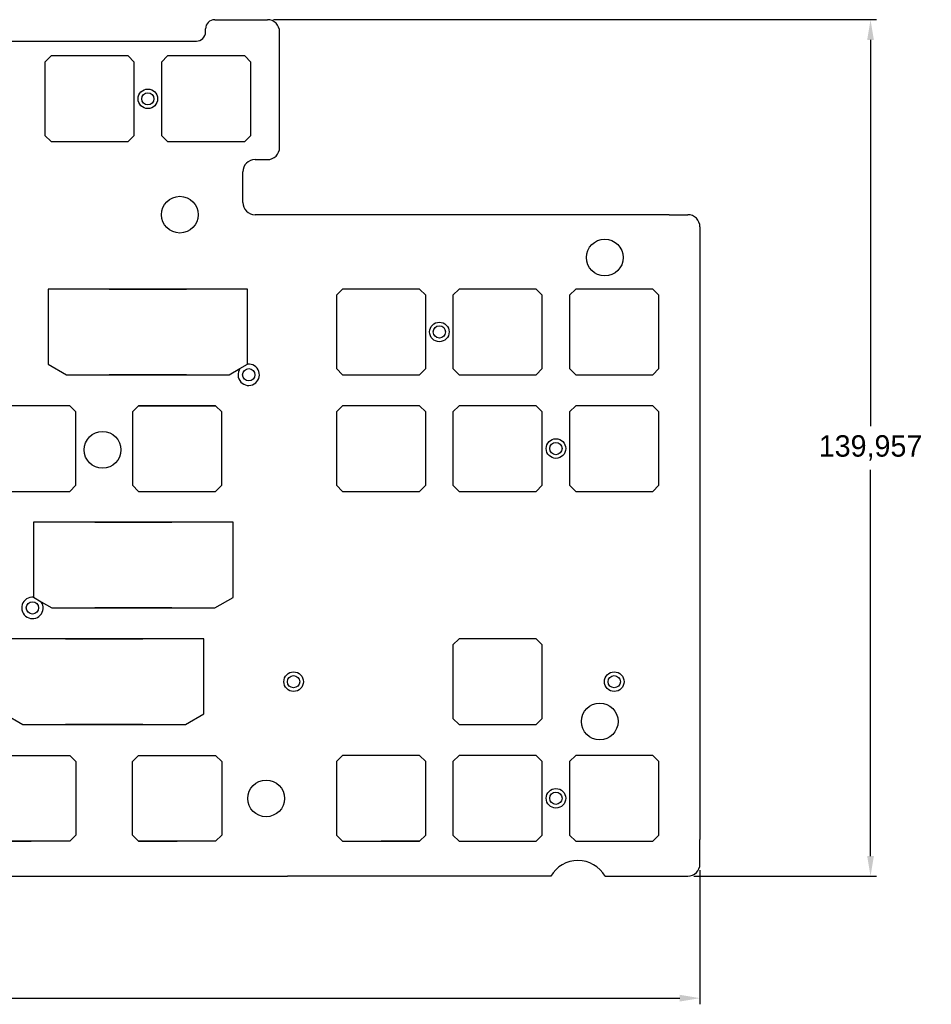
# Model space of a CAD drawing. Header units: millimetres. Extents: x -31 to 414, y 5 to 183.
# Tile 3 of 3: x 265 to 414, y 5 to 166. Entities that reach past the tile are written whole.
import ezdxf

# ---------------------------------------------------------------- set-up
doc = ezdxf.new("R2010")
doc.units = ezdxf.units.MM
doc.header["$PDSIZE"] = -1
doc.dimstyles.new('ISO-25', dxfattribs={"dimtxt": 2.5, "dimasz": 2.5, "dimexe": 1.25, "dimexo": 0.625, "dimtad": 1, "dimtxsty": 'Standard', "dimcen": 2.5, "dimadec": 0, "dimazin": 0, "dimtfac": 1, "dimtmove": 0, "dimatfit": 3, "dimfxl": 1, "dimarcsym": 0})

# ---------------------------------------------------------------- blocks, each defined once
blk = doc.blocks.new('*D1')
at = {"color": 0, "lineweight": -2, "transparency": 16777216}
for p, q in [((14.56, 27.29), (14.56, 5.36)), ((375.94, 27.29), (375.94, 5.36)), ((17.86, 6.36), (372.64, 6.36))]:
    blk.add_line(p, q, dxfattribs=at)
at = {"color": 0, "transparency": 16777216}
for points in [[(17.86, 6.91), (17.86, 5.81), (14.56, 6.36)], [(372.64, 6.91), (372.64, 5.81), (375.94, 6.36)]]:
    blk.add_solid(points, dxfattribs=at)
at = {"layer": 'Defpoints', "color": 0, "transparency": 16777216}
for p in [(14.56, 28.29), (375.94, 28.29), (375.94, 6.36)]:
    blk.add_point(p, dxfattribs=at)
at = {"color": 0, "transparency": 16777216, "insert": (195.25, 9.92), "char_height": 3.5, "attachment_point": 5}
blk.add_mtext('361,375', dxfattribs=at)
blk = doc.blocks.new('*D2')
at = {"color": 0, "lineweight": -2, "transparency": 16777216}
for p, q in [((306.26, 166.25), (404.81, 166.25)), ((403.81, 162.94), (403.81, 99.83)), ((403.81, 29.59), (403.81, 92.7)), ((374.94, 26.29), (404.81, 26.29))]:
    blk.add_line(p, q, dxfattribs=at)
at = {"color": 0, "transparency": 16777216}
for points in [[(403.26, 162.94), (404.36, 162.94), (403.81, 166.25)], [(403.26, 29.59), (404.36, 29.59), (403.81, 26.29)]]:
    blk.add_solid(points, dxfattribs=at)
at = {"layer": 'Defpoints', "color": 0, "transparency": 16777216}
for p in [(305.26, 166.25), (373.94, 26.29), (403.81, 26.29)]:
    blk.add_point(p, dxfattribs=at)
at = {"color": 0, "transparency": 16777216, "insert": (403.81, 96.27), "char_height": 3.5, "attachment_point": 5}
blk.add_mtext('139,957', dxfattribs=at)

msp = doc.modelspace()

# ---------------------------------------------------------------- linework, layer by layer
at = {"color": 7, "true_color": 0xffffff}
for p, q in [((296.6624, 166.2453), (305.2624, 166.2453)), ((295.1624, 164.2453), (295.1624, 164.7453)), ((307.2624, 159.2453), (307.2624, 164.2453)), ((258.6624, 162.7453), (293.6624, 162.7453)), ((307.2624, 145.3859), (307.2624, 159.2453)), ((288.9624, 146.3203), (295.2624, 146.3203)), ((307.2624, 145.3859), (307.2624, 145.3859)), ((303.2624, 143.3859), (305.2624, 143.3859)), ((301.2624, 136.3859), (301.2624, 141.3859)), ((309.2624, 134.3859), (303.2624, 134.3859)), ((370.9374, 134.3859), (309.2624, 134.3859)), ((370.9374, 134.3859), (373.9374, 134.3859)), ((375.9374, 132.3859), (375.9374, 32.2879)), ((279.4374, 108.2262), (285.7374, 108.2262)), ((279.4374, 108.2262), (285.7374, 108.2262)), ((284.1999, 103.1703), (296.7999, 103.1703)), ((336.5874, 89.1703), (342.8874, 89.1703)), ((277.0561, 70.1262), (283.3561, 70.1262)), ((277.0561, 70.1262), (283.3561, 70.1262)), ((272.2936, 51.0762), (278.5936, 51.0762)), ((272.2936, 51.0762), (278.5936, 51.0762)), ((272.2936, 51.0762), (278.5936, 51.0762)), ((375.9374, 28.2879), (375.9374, 32.2879)), ((260.3874, 32.0203), (266.6874, 32.0203)), ((284.1999, 32.0203), (290.4999, 32.0203)), ((284.1999, 32.0203), (290.4999, 32.0203)), ((330.1374, 32.0203), (323.8374, 32.0203)), ((336.5874, 32.0203), (342.8874, 32.0203)), ((241.8749, 26.2879), (308.5469, 26.2879)), ((351.5546, 26.2879), (308.5469, 26.2879)), ((360.4329, 26.2879), (373.9374, 26.2879))]:
    msp.add_line(p, q, dxfattribs=at)
at = {"color": 7, "linetype": 'Continuous'}
for p, q in [((269.9124, 160.3203), (268.9124, 159.3203)), ((268.9124, 159.3203), (268.9124, 147.3203)), ((282.5124, 160.3203), (269.9124, 160.3203)), ((283.5124, 159.3203), (282.5124, 160.3203)), ((283.5124, 147.3203), (283.5124, 159.3203)), ((288.9624, 160.3203), (287.9624, 159.3203)), ((287.9624, 159.3203), (287.9624, 147.3203)), ((301.5624, 160.3203), (288.9624, 160.3203)), ((302.5624, 159.3203), (301.5624, 160.3203)), ((302.5624, 147.3203), (302.5624, 159.3203)), ((268.9124, 147.3203), (269.9124, 146.3203)), ((282.5124, 146.3203), (283.5124, 147.3203)), ((287.9624, 147.3203), (288.9624, 146.3203)), ((301.5624, 146.3203), (302.5624, 147.3203)), ((269.9124, 146.3203), (282.5124, 146.3203)), ((288.9624, 146.3203), (301.5624, 146.3203)), ((302.0374, 122.2203), (269.4374, 122.2203)), ((269.4374, 122.2203), (269.4374, 109.9523)), ((302.0374, 109.9671), (302.0374, 122.2203)), ((317.5374, 122.2262), (316.5374, 121.2262)), ((316.5374, 121.2262), (316.5374, 109.2262)), ((330.1374, 122.2262), (317.5374, 122.2262)), ((331.1374, 121.2262), (330.1374, 122.2262)), ((331.1374, 109.2262), (331.1374, 121.2262)), ((336.5874, 122.2262), (335.5874, 121.2262)), ((335.5874, 121.2262), (335.5874, 109.2262)), ((349.1874, 122.2262), (336.5874, 122.2262)), ((350.1874, 121.2262), (349.1874, 122.2262)), ((350.1874, 109.2262), (350.1874, 121.2262)), ((355.6374, 122.2262), (354.6374, 121.2262)), ((354.6374, 121.2262), (354.6374, 109.2262)), ((368.2374, 122.2262), (355.6374, 122.2262)), ((369.2374, 121.2262), (368.2374, 122.2262)), ((369.2374, 109.2262), (369.2374, 121.2262)), ((269.4374, 109.9523), (272.4374, 108.2203)), ((272.4374, 108.2203), (299.0374, 108.2203)), ((299.0374, 108.2203), (300.7799, 109.2263)), ((316.5374, 109.2262), (317.5374, 108.2262)), ((317.5374, 108.2262), (330.1374, 108.2262)), ((330.1374, 108.2262), (331.1374, 109.2262)), ((335.5874, 109.2262), (336.5874, 108.2262)), ((336.5874, 108.2262), (349.1874, 108.2262)), ((349.1874, 108.2262), (350.1874, 109.2262)), ((354.6374, 109.2262), (355.6374, 108.2262)), ((355.6374, 108.2262), (368.2374, 108.2262)), ((368.2374, 108.2262), (369.2374, 109.2262)), ((272.9874, 103.1703), (260.3874, 103.1703)), ((272.9874, 103.1703), (260.3874, 103.1703)), ((273.9874, 102.1703), (272.9874, 103.1703)), ((273.9874, 102.1703), (272.9874, 103.1703)), ((284.1999, 103.1703), (283.1999, 102.1703)), ((284.1999, 103.1703), (283.1999, 102.1703)), ((296.7999, 103.1703), (284.1999, 103.1703)), ((297.7999, 102.1703), (296.7999, 103.1703)), ((297.7999, 102.1703), (296.7999, 103.1703)), ((317.5374, 103.1703), (316.5374, 102.1703)), ((330.1374, 103.1703), (317.5374, 103.1703)), ((331.1374, 102.1703), (330.1374, 103.1703)), ((336.5874, 103.1703), (335.5874, 102.1703)), ((349.1874, 103.1703), (336.5874, 103.1703)), ((350.1874, 102.1703), (349.1874, 103.1703)), ((355.6374, 103.1703), (354.6374, 102.1703)), ((368.2374, 103.1703), (355.6374, 103.1703)), ((369.2374, 102.1703), (368.2374, 103.1703)), ((273.9874, 90.1703), (273.9874, 102.1703)), ((273.9874, 90.1703), (273.9874, 102.1703)), ((283.1999, 102.1703), (283.1999, 90.1703)), ((283.1999, 102.1703), (283.1999, 90.1703)), ((297.7999, 90.1703), (297.7999, 102.1703)), ((297.7999, 90.1703), (297.7999, 102.1703)), ((316.5374, 102.1703), (316.5374, 90.1703)), ((331.1374, 90.1703), (331.1374, 102.1703)), ((335.5874, 102.1703), (335.5874, 90.1703)), ((350.1874, 90.1703), (350.1874, 102.1703)), ((354.6374, 102.1703), (354.6374, 90.1703)), ((369.2374, 90.1703), (369.2374, 102.1703)), ((272.9874, 89.1703), (273.9874, 90.1703)), ((272.9874, 89.1703), (273.9874, 90.1703)), ((283.1999, 90.1703), (284.1999, 89.1703)), ((283.1999, 90.1703), (284.1999, 89.1703)), ((296.7999, 89.1703), (297.7999, 90.1703)), ((296.7999, 89.1703), (297.7999, 90.1703)), ((316.5374, 90.1703), (317.5374, 89.1703)), ((330.1374, 89.1703), (331.1374, 90.1703)), ((335.5874, 90.1703), (336.5874, 89.1703)), ((349.1874, 89.1703), (350.1874, 90.1703)), ((354.6374, 90.1703), (355.6374, 89.1703)), ((368.2374, 89.1703), (369.2374, 90.1703)), ((260.3874, 89.1703), (272.9874, 89.1703)), ((260.3874, 89.1703), (272.9874, 89.1703)), ((284.1999, 89.1703), (296.7999, 89.1703)), ((284.1999, 89.1703), (296.7999, 89.1703)), ((317.5374, 89.1703), (330.1374, 89.1703)), ((336.5874, 89.1703), (349.1874, 89.1703)), ((355.6374, 89.1703), (368.2374, 89.1703)), ((299.6561, 84.1203), (267.0561, 84.1203)), ((267.0561, 84.1203), (267.0561, 71.8671)), ((299.6561, 71.8523), (299.6561, 84.1203)), ((268.3135, 71.1263), (270.0561, 70.1203)), ((296.6561, 70.1203), (299.6561, 71.8523)), ((270.0561, 70.1203), (296.6561, 70.1203)), ((294.8936, 65.0703), (262.2936, 65.0703)), ((294.8936, 52.8023), (294.8936, 65.0703)), ((336.5874, 65.0762), (335.5874, 64.0762)), ((349.1874, 65.0762), (336.5874, 65.0762)), ((350.1874, 64.0762), (349.1874, 65.0762)), ((335.5874, 64.0762), (335.5874, 52.0762)), ((350.1874, 52.0762), (350.1874, 64.0762)), ((262.2936, 52.8023), (265.2936, 51.0703)), ((291.8936, 51.0703), (294.8936, 52.8023)), ((335.5874, 52.0762), (336.5874, 51.0762)), ((349.1874, 51.0762), (350.1874, 52.0762)), ((265.2936, 51.0703), (291.8936, 51.0703)), ((336.5874, 51.0762), (349.1874, 51.0762)), ((317.5374, 46.0203), (316.5374, 45.0203)), ((330.1374, 46.0203), (317.5374, 46.0203)), ((331.1374, 45.0203), (330.1374, 46.0203)), ((336.5874, 46.0203), (335.5874, 45.0203)), ((349.1874, 46.0203), (336.5874, 46.0203)), ((350.1874, 45.0203), (349.1874, 46.0203)), ((355.6374, 46.0203), (354.6374, 45.0203)), ((368.2374, 46.0203), (355.6374, 46.0203)), ((369.2374, 45.0203), (368.2374, 46.0203)), ((316.5374, 45.0203), (316.5374, 33.0203)), ((331.1374, 33.0203), (331.1374, 45.0203)), ((335.5874, 45.0203), (335.5874, 33.0203)), ((350.1874, 33.0203), (350.1874, 45.0203)), ((354.6374, 45.0203), (354.6374, 33.0203)), ((369.2374, 33.0203), (369.2374, 45.0203)), ((316.5374, 33.0203), (317.5374, 32.0203)), ((330.1374, 32.0203), (331.1374, 33.0203)), ((335.5874, 33.0203), (336.5874, 32.0203)), ((349.1874, 32.0203), (350.1874, 33.0203)), ((354.6374, 33.0203), (355.6374, 32.0203)), ((368.2374, 32.0203), (369.2374, 33.0203)), ((317.5374, 32.0203), (330.1374, 32.0203)), ((336.5874, 32.0203), (349.1874, 32.0203)), ((355.6374, 32.0203), (368.2374, 32.0203))]:
    msp.add_line(p, q, dxfattribs=at)
for p, q in [((288.9624, 146.3203), (295.2624, 146.3203)), ((279.4374, 122.2203), (285.7374, 122.2203)), ((279.4374, 122.2203), (285.7374, 122.2203)), ((285.7374, 122.2203), (292.0374, 122.2203)), ((285.7374, 122.2203), (292.0374, 122.2203)), ((300.7799, 109.2263), (302.0374, 109.9671)), ((292.0374, 108.2262), (279.4374, 108.2262)), ((279.4374, 108.2262), (285.7374, 108.2262)), ((292.0374, 108.2262), (279.4374, 108.2262)), ((279.4374, 108.2262), (285.7374, 108.2262)), ((317.5374, 108.2262), (323.8374, 108.2262)), ((260.3874, 89.1703), (266.6874, 89.1703)), ((317.5374, 89.1703), (323.8374, 89.1703)), ((277.0561, 84.1203), (283.3561, 84.1203)), ((283.3561, 84.1203), (289.6561, 84.1203)), ((267.0561, 71.8671), (268.3135, 71.1263)), ((289.6561, 70.1262), (277.0561, 70.1262)), ((277.0561, 70.1262), (283.3561, 70.1262)), ((272.2936, 65.0703), (284.8936, 65.0703)), ((272.2936, 65.0703), (278.5936, 65.0703)), ((278.5936, 65.0703), (284.8936, 65.0703)), ((278.5936, 51.0762), (272.2936, 51.0762)), ((284.8936, 51.0762), (272.2936, 51.0762)), ((272.2936, 51.0762), (278.5936, 51.0762)), ((284.8936, 51.0762), (278.5936, 51.0762)), ((336.5874, 51.0762), (343.5874, 51.0762)), ((260.3874, 46.0143), (272.9874, 46.0143)), ((272.9874, 46.0143), (273.9844, 45.0173)), ((283.2028, 45.0173), (284.1999, 46.0143)), ((284.1999, 46.0143), (296.7999, 46.0143)), ((296.7999, 46.0143), (297.7969, 45.0173)), ((273.9844, 45.0173), (273.9844, 33.0173)), ((283.2028, 33.0173), (283.2028, 45.0173)), ((297.7969, 45.0173), (297.7969, 33.0173)), ((273.9844, 33.0173), (272.9874, 32.0203)), ((284.1999, 32.0203), (283.2028, 33.0173)), ((297.7969, 33.0173), (296.7999, 32.0203)), ((266.6874, 32.0203), (260.3874, 32.0203)), ((272.9874, 32.0203), (266.6874, 32.0203)), ((290.4999, 32.0203), (284.1999, 32.0203)), ((296.7999, 32.0203), (290.4999, 32.0203)), ((317.5374, 32.0203), (323.8374, 32.0203))]:
    msp.add_line(p, q)
at = {"color": 7, "true_color": 0xffffff}
for centre, radius in [((285.7374, 153.3203), 1.6), ((285.7374, 153.3203), 1), ((290.9688, 134.3859), 3), ((360.3864, 127.3778), 3), ((333.3624, 115.2203), 1.6), ((333.3624, 115.2203), 1), ((302.216, 108.2262), 1), ((278.3364, 95.9528), 3), ((352.4124, 96.1703), 1.6), ((352.4124, 96.1703), 1), ((266.8775, 70.1262), 1), ((309.5474, 58.0762), 1.6), ((361.9374, 58.0762), 1.6), ((309.5474, 58.0762), 1), ((361.9374, 58.0762), 1), ((359.5614, 51.5783), 3), ((305.0614, 39.0028), 3), ((352.4124, 39.0203), 1.6), ((352.4124, 39.0203), 1)]:
    msp.add_circle(centre, radius, dxfattribs=at)
for centre, radius, start, end in [((296.6624, 164.7453), 1.5, 90, 180), ((305.2624, 164.2453), 2, 0, 90), ((293.6624, 164.2453), 1.5, 270, 0), ((305.2624, 145.3859), 2, 270, 0), ((303.2624, 141.3859), 2, 90, 180), ((303.2624, 136.3859), 2, 180, 270), ((373.9374, 132.3859), 2, 0, 90), ((302.216, 108.2262), 1.75, 145.145799, 95.858435), ((266.8775, 70.1262), 1.75, 84.141565, 34.854201), ((355.9938, 23.7249), 5.1259, 30, 150), ((373.9374, 28.2879), 2, 270, 0)]:
    msp.add_arc(centre, radius, start, end, dxfattribs=at)

# ---------------------------------------------------------------- dimensions: what is measured, and where the dimension line sits
dim = msp.add_linear_dim(base=(403.8138, 26.2879), p1=(305.2624, 166.2453), p2=(373.9374, 26.2879), angle=90, dimstyle='ISO-25', override={"dimtxt": 3.5, "dimasz": 3.302, "dimexe": 1, "dimexo": 1, "dimgap": 1.524, "dimtih": 1, "dimtoh": 1, "dimdec": 3, "dimzin": 0, "dimadec": 2, "dimtdec": 3, "dimtzin": 0})
dim.commit()
dim.dimension.update_dxf_attribs({"geometry": '*D2', "text_midpoint": (403.8138, 96.2666)})
dim = msp.add_linear_dim(base=(375.9374, 6.3588), p1=(14.5624, 28.2879), p2=(375.9374, 28.2879), dimstyle='ISO-25', override={"dimtxt": 3.5, "dimasz": 3.302, "dimexe": 1, "dimexo": 1, "dimgap": 1.524, "dimtih": 1, "dimtoh": 1, "dimdec": 3, "dimzin": 0, "dimadec": 2, "dimtdec": 3, "dimtzin": 0})
dim.commit()
dim.dimension.update_dxf_attribs({"geometry": '*D1', "text_midpoint": (195.2499, 9.9245)})

doc.saveas('drawing.dxf')
